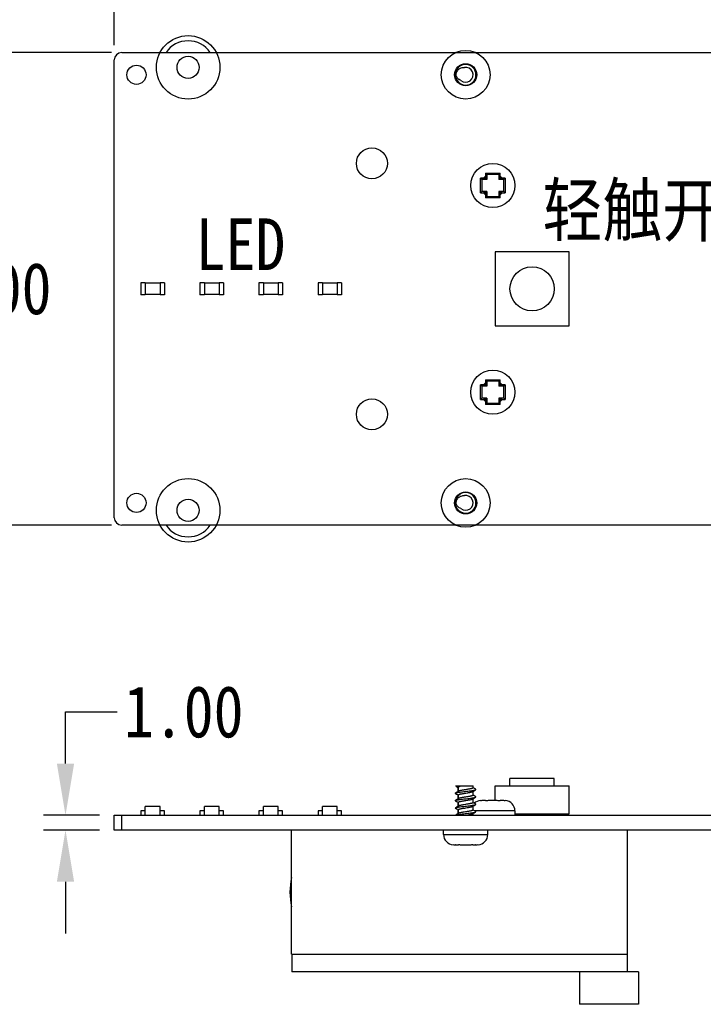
# Model space of a CAD drawing. Extents: x 0 to 297, y 0 to 210.
# Tile 20 of 24: x 55 to 101, y 102 to 169. Entities that reach past the tile are written whole.
import ezdxf

# ---------------------------------------------------------------- set-up
doc = ezdxf.new("R2010")
doc.units = 0
doc.header["$LTSCALE"] = 16.335
doc.header["$PDMODE"] = 3
doc.header["$PDSIZE"] = 8
doc.layers.get('0').update_dxf_attribs({"linetype": 'CONTINUOUS'})
doc.layers.get('DEFPOINTS').update_dxf_attribs({"linetype": 'CONTINUOUS'})
doc.layers.add('02___PRT_ALL_AXES', color=7, linetype='CONTINUOUS')
doc.layers.add('06___PRT_ALL_SURFS', color=7, linetype='CONTINUOUS')
doc.styles.get("Standard").update_dxf_attribs({"font": 'txt', "width": 0.85})
doc.styles.add('样式_1', font='txt', dxfattribs={"width": 0.85})
doc.dimstyles.get("Standard").update_dxf_attribs({"dimtxt": 3.5, "dimasz": 3.5, "dimexe": 1.5, "dimexo": 1, "dimtad": 1, "dimtxsty": 'STANDARD', "dimcen": 0.09, "dimazin": 3, "dimtol": 1, "dimtp": 0.01, "dimtm": 0.01, "dimtfac": 1, "dimtofl": 0, "dimtmove": 0, "dimatfit": 3, "dimtolj": 1})

# ---------------------------------------------------------------- blocks, each defined once
blk = doc.blocks.new('*D1')
at = {"color": 0}
for p, q in [((61.529, 167.432), (61.529, 174.327)), ((157.529, 167.432), (157.529, 174.327)), ((65.029, 172.827), (103.813, 172.827)), ((154.029, 172.827), (115.245, 172.827))]:
    blk.add_line(p, q, dxfattribs=at)
for points in [[(65.029, 173.411), (65.029, 172.244), (61.529, 172.827)], [(154.029, 173.411), (154.029, 172.244), (157.529, 172.827)]]:
    blk.add_solid(points, dxfattribs=at)
at = {"layer": 'DEFPOINTS', "color": 0}
for p in [(157.529, 172.827), (61.529, 166.432), (157.529, 166.432)]:
    blk.add_point(p, dxfattribs=at)
at = {"color": 0, "insert": (109.529, 172.827), "char_height": 3.5, "attachment_point": 5, "style": '样式_1'}
blk.add_mtext('\\A1;96.00', dxfattribs=at)
blk = doc.blocks.new('*D2')
at = {"color": 0}
for p, q in [((61.33, 166.932), (50.714, 166.932)), ((52.214, 163.432), (52.214, 153.307)), ((52.214, 138.432), (52.214, 148.557)), ((61.33, 134.932), (50.714, 134.932))]:
    blk.add_line(p, q, dxfattribs=at)
for points in [[(51.631, 163.432), (52.798, 163.432), (52.214, 166.932)], [(51.631, 138.432), (52.798, 138.432), (52.214, 134.932)]]:
    blk.add_solid(points, dxfattribs=at)
at = {"layer": 'DEFPOINTS', "color": 0}
for p in [(62.33, 166.932), (52.214, 134.932), (62.33, 134.932)]:
    blk.add_point(p, dxfattribs=at)
at = {"color": 0, "insert": (52.214, 150.932), "char_height": 3.5, "attachment_point": 5, "style": '样式_1'}
blk.add_mtext('\\A1;32.00', dxfattribs=at)
blk = doc.blocks.new('*D3')
at = {"color": 0}
for p, q in [((58.223, 118.771), (58.223, 122.271)), ((58.223, 122.271), (61.723, 122.271)), ((60.529, 115.271), (56.723, 115.271)), ((60.529, 114.271), (56.723, 114.271)), ((58.223, 110.771), (58.223, 107.271))]:
    blk.add_line(p, q, dxfattribs=at)
for points in [[(57.639, 118.771), (58.806, 118.771), (58.223, 115.271)], [(57.639, 110.771), (58.806, 110.771), (58.223, 114.271)]]:
    blk.add_solid(points, dxfattribs=at)
at = {"layer": 'DEFPOINTS', "color": 0}
for p in [(58.223, 115.271), (61.529, 115.271), (61.529, 114.271)]:
    blk.add_point(p, dxfattribs=at)
at = {"color": 0, "insert": (66.232, 122.271), "char_height": 3.5, "attachment_point": 5, "style": '样式_1'}
blk.add_mtext('\\A1;1.00', dxfattribs=at)

msp = doc.modelspace()

# ---------------------------------------------------------------- linework, layer by layer
at = {"color": 7, "linetype": 'CONTINUOUS'}
for p, q in [((62.029, 166.932), (157.029, 166.932)), ((61.529, 135.432), (61.529, 166.432)), ((84.838, 165.789), (84.763, 165.843)), ((86.681, 158.77), (86.769, 158.682)), ((87.657, 158.77), (87.569, 158.682)), ((86.331, 158.42), (86.419, 158.332)), ((86.419, 158.332), (86.419, 157.532)), ((86.769, 158.332), (86.419, 158.332)), ((86.678, 158.422), (86.537, 158.422)), ((86.678, 158.563), (86.678, 158.422)), ((86.769, 158.332), (86.678, 158.422)), ((86.769, 158.682), (86.769, 158.332)), ((87.569, 158.682), (86.769, 158.682)), ((87.569, 158.682), (87.569, 158.332)), ((87.569, 158.332), (87.66, 158.422)), ((87.919, 158.332), (87.569, 158.332)), ((87.66, 158.563), (87.66, 158.422)), ((87.801, 158.422), (87.66, 158.422)), ((88.007, 158.42), (87.919, 158.332)), ((87.919, 157.532), (87.919, 158.332)), ((86.331, 157.444), (86.419, 157.532)), ((86.769, 157.532), (86.419, 157.532)), ((86.678, 157.441), (86.537, 157.441)), ((86.769, 157.532), (86.678, 157.441)), ((86.678, 157.441), (86.678, 157.3)), ((86.769, 157.532), (86.769, 157.182)), ((87.569, 157.532), (87.569, 157.182)), ((87.569, 157.532), (87.66, 157.441)), ((87.919, 157.532), (87.569, 157.532)), ((87.66, 157.441), (87.66, 157.3)), ((87.801, 157.441), (87.66, 157.441)), ((88.007, 157.444), (87.919, 157.532)), ((86.681, 157.094), (86.769, 157.182)), ((86.769, 157.182), (87.569, 157.182)), ((87.657, 157.094), (87.569, 157.182)), ((87.329, 153.432), (87.329, 148.432)), ((92.329, 153.432), (87.329, 153.432)), ((92.329, 148.432), (92.329, 153.432)), ((63.329, 151.332), (63.329, 150.532)), ((63.629, 151.332), (63.329, 151.332)), ((63.629, 151.332), (63.629, 150.532)), ((64.629, 151.322), (63.629, 151.322)), ((64.629, 151.332), (64.629, 150.532)), ((64.929, 151.332), (64.629, 151.332)), ((64.929, 151.332), (64.929, 150.532)), ((67.329, 151.332), (67.329, 150.532)), ((67.629, 151.332), (67.329, 151.332)), ((67.629, 151.332), (67.629, 150.532)), ((68.629, 151.322), (67.629, 151.322)), ((68.629, 151.332), (68.629, 150.532)), ((68.929, 151.332), (68.629, 151.332)), ((68.929, 151.332), (68.929, 150.532)), ((71.329, 151.332), (71.329, 150.532)), ((71.629, 151.332), (71.329, 151.332)), ((71.629, 151.332), (71.629, 150.532)), ((72.629, 151.322), (71.629, 151.322)), ((72.629, 151.332), (72.629, 150.532)), ((72.929, 151.332), (72.629, 151.332)), ((72.929, 151.332), (72.929, 150.532)), ((75.329, 151.332), (75.329, 150.532)), ((75.629, 151.332), (75.329, 151.332)), ((75.629, 151.332), (75.629, 150.532)), ((76.629, 151.322), (75.629, 151.322)), ((76.629, 151.332), (76.629, 150.532)), ((76.929, 151.332), (76.629, 151.332)), ((76.929, 151.332), (76.929, 150.532)), ((63.629, 150.532), (63.329, 150.532)), ((64.629, 150.542), (63.629, 150.542)), ((64.929, 150.532), (64.629, 150.532)), ((67.629, 150.532), (67.329, 150.532)), ((68.629, 150.542), (67.629, 150.542)), ((68.929, 150.532), (68.629, 150.532)), ((71.629, 150.532), (71.329, 150.532)), ((72.629, 150.542), (71.629, 150.542)), ((72.929, 150.532), (72.629, 150.532)), ((75.629, 150.532), (75.329, 150.532)), ((76.629, 150.542), (75.629, 150.542)), ((76.929, 150.532), (76.629, 150.532)), ((87.329, 148.432), (92.329, 148.432)), ((86.681, 144.77), (86.769, 144.682)), ((87.657, 144.77), (87.569, 144.682)), ((86.331, 144.42), (86.419, 144.332)), ((86.419, 144.332), (86.419, 143.532)), ((86.769, 144.332), (86.419, 144.332)), ((86.678, 144.422), (86.537, 144.422)), ((86.678, 144.563), (86.678, 144.422)), ((86.769, 144.332), (86.678, 144.422)), ((86.769, 144.682), (86.769, 144.332)), ((87.569, 144.682), (86.769, 144.682)), ((87.569, 144.682), (87.569, 144.332)), ((87.569, 144.332), (87.66, 144.422)), ((87.919, 144.332), (87.569, 144.332)), ((87.66, 144.563), (87.66, 144.422)), ((87.801, 144.422), (87.66, 144.422)), ((88.007, 144.42), (87.919, 144.332)), ((87.919, 143.532), (87.919, 144.332)), ((86.331, 143.444), (86.419, 143.532)), ((86.769, 143.532), (86.419, 143.532)), ((86.678, 143.441), (86.537, 143.441)), ((86.769, 143.532), (86.678, 143.441)), ((86.678, 143.441), (86.678, 143.3)), ((86.769, 143.532), (86.769, 143.182)), ((87.569, 143.532), (87.569, 143.182)), ((87.569, 143.532), (87.66, 143.441)), ((87.919, 143.532), (87.569, 143.532)), ((87.66, 143.441), (87.66, 143.3)), ((87.801, 143.441), (87.66, 143.441)), ((88.007, 143.444), (87.919, 143.532)), ((86.681, 143.094), (86.769, 143.182)), ((86.769, 143.182), (87.569, 143.182)), ((87.657, 143.094), (87.569, 143.182)), ((84.838, 136.789), (84.763, 136.843)), ((157.029, 134.932), (62.029, 134.932)), ((88.329, 117.271), (88.329, 117.771)), ((91.329, 117.771), (88.329, 117.771)), ((91.329, 117.271), (91.329, 117.771)), ((84.688, 116.81), (84.642, 116.783)), ((84.642, 116.752), (84.714, 116.71)), ((84.667, 117.271), (85.829, 117.271)), ((84.675, 117.246), (84.719, 117.219)), ((84.741, 116.841), (84.688, 116.81)), ((84.714, 116.71), (84.765, 116.68)), ((84.719, 117.219), (84.771, 117.187)), ((84.79, 116.87), (84.741, 116.841)), ((84.847, 116.905), (84.79, 116.87)), ((84.829, 117.172), (84.829, 116.894)), ((85.811, 116.881), (85.869, 116.916)), ((85.834, 117.141), (85.829, 117.144)), ((85.892, 117.106), (85.834, 117.141)), ((85.869, 116.916), (85.918, 116.945)), ((85.943, 117.076), (85.892, 117.106)), ((85.918, 116.945), (85.971, 116.976)), ((86.016, 117.033), (85.943, 117.076)), ((85.971, 116.976), (86.016, 117.002)), ((87.329, 116.269), (87.329, 117.271)), ((87.329, 117.271), (92.329, 117.271)), ((92.329, 115.371), (92.329, 117.271)), ((84.688, 116.31), (84.642, 116.283)), ((84.642, 116.252), (84.714, 116.21)), ((84.741, 116.341), (84.688, 116.31)), ((84.714, 116.21), (84.765, 116.18)), ((84.79, 116.37), (84.741, 116.341)), ((84.765, 116.68), (84.824, 116.644)), ((84.765, 116.18), (84.824, 116.144)), ((84.847, 116.405), (84.79, 116.37)), ((84.824, 116.644), (84.829, 116.642)), ((84.824, 116.144), (84.829, 116.142)), ((84.829, 116.652), (84.829, 116.394)), ((84.829, 116.152), (84.829, 115.894)), ((85.811, 116.381), (85.869, 116.416)), ((85.834, 116.641), (85.829, 116.644)), ((85.834, 116.141), (85.829, 116.144)), ((85.892, 116.606), (85.834, 116.641)), ((85.892, 116.106), (85.834, 116.141)), ((85.869, 116.416), (85.918, 116.445)), ((85.943, 116.576), (85.892, 116.606)), ((85.943, 116.076), (85.892, 116.106)), ((85.918, 116.445), (85.971, 116.476)), ((86.016, 116.533), (85.943, 116.576)), ((86.016, 116.033), (85.943, 116.076)), ((85.971, 116.476), (86.016, 116.502)), ((86.331, 116.25), (86.328, 116.27)), ((86.49, 116.27), (86.492, 116.27)), ((86.678, 116.271), (86.537, 116.271)), ((86.681, 116.25), (86.678, 116.271)), ((87.66, 116.271), (87.657, 116.25)), ((87.801, 116.271), (87.66, 116.271)), ((87.846, 116.27), (87.848, 116.27)), ((88.01, 116.27), (88.007, 116.25)), ((63.329, 115.571), (63.329, 115.271)), ((63.629, 115.571), (63.329, 115.571)), ((63.629, 115.271), (63.629, 115.871)), ((64.629, 115.871), (63.629, 115.871)), ((64.629, 115.271), (64.629, 115.871)), ((64.929, 115.571), (64.629, 115.571)), ((64.929, 115.271), (64.929, 115.571)), ((67.329, 115.571), (67.329, 115.271)), ((67.629, 115.571), (67.329, 115.571)), ((67.629, 115.271), (67.629, 115.871)), ((68.629, 115.871), (67.629, 115.871)), ((68.629, 115.271), (68.629, 115.871)), ((68.929, 115.571), (68.629, 115.571)), ((68.929, 115.271), (68.929, 115.571)), ((71.329, 115.571), (71.329, 115.271)), ((71.629, 115.571), (71.329, 115.571)), ((71.629, 115.271), (71.629, 115.871)), ((72.629, 115.871), (71.629, 115.871)), ((72.629, 115.271), (72.629, 115.871)), ((72.929, 115.571), (72.629, 115.571)), ((72.929, 115.271), (72.929, 115.571)), ((75.329, 115.571), (75.329, 115.271)), ((75.629, 115.571), (75.329, 115.571)), ((75.629, 115.271), (75.629, 115.871)), ((76.629, 115.871), (75.629, 115.871)), ((76.629, 115.271), (76.629, 115.871)), ((76.929, 115.571), (76.629, 115.571)), ((76.929, 115.271), (76.929, 115.571)), ((84.688, 115.81), (84.642, 115.783)), ((84.642, 115.752), (84.714, 115.71)), ((84.741, 115.841), (84.688, 115.81)), ((84.714, 115.71), (84.765, 115.68)), ((84.79, 115.87), (84.741, 115.841)), ((84.765, 115.68), (84.824, 115.644)), ((84.847, 115.905), (84.79, 115.87)), ((84.847, 115.405), (84.79, 115.37)), ((84.824, 115.644), (84.829, 115.642)), ((84.829, 115.652), (84.829, 115.394)), ((85.811, 115.881), (85.869, 115.916)), ((85.811, 115.381), (85.869, 115.416)), ((85.834, 115.641), (85.829, 115.644)), ((85.892, 115.606), (85.834, 115.641)), ((85.869, 115.916), (85.918, 115.945)), ((85.869, 115.416), (85.918, 115.445)), ((85.943, 115.576), (85.892, 115.606)), ((85.918, 115.945), (85.971, 115.976)), ((85.918, 115.445), (85.971, 115.476)), ((86.016, 115.533), (85.943, 115.576)), ((88.669, 115.571), (85.951, 115.571)), ((85.971, 115.976), (86.016, 116.002)), ((85.971, 115.476), (86.016, 115.502)), ((61.529, 114.271), (61.529, 115.271)), ((61.529, 115.271), (65.573, 115.271)), ((62.029, 114.271), (62.029, 115.271)), ((67.485, 115.271), (84.852, 115.271)), ((84.688, 115.31), (84.642, 115.283)), ((84.741, 115.341), (84.688, 115.31)), ((84.79, 115.37), (84.741, 115.341)), ((86.354, 115.271), (109.852, 115.271)), ((88.669, 115.371), (92.329, 115.371)), ((65.533, 114.271), (61.529, 114.271)), ((146.533, 114.271), (67.525, 114.271)), ((73.529, 105.871), (73.529, 114.271)), ((96.299, 105.871), (96.299, 114.271)), ((83.829, 113.971), (86.829, 113.971)), ((84.488, 113.272), (84.491, 113.292)), ((84.652, 113.272), (84.65, 113.272)), ((84.697, 113.271), (84.838, 113.271)), ((84.838, 113.271), (84.841, 113.292)), ((85.817, 113.292), (85.82, 113.271)), ((85.82, 113.271), (85.961, 113.271)), ((86.008, 113.272), (86.006, 113.272)), ((86.167, 113.292), (86.17, 113.272)), ((73.529, 105.871), (96.299, 105.871)), ((73.549, 105.871), (73.549, 104.671)), ((96.279, 105.871), (96.279, 104.671)), ((93.029, 104.671), (93.029, 102.471)), ((97.029, 104.671), (96.279, 104.671)), ((97.029, 104.671), (97.029, 102.471))]:
    msp.add_line(p, q, dxfattribs=at)
at = {"color": 5, "linetype": 'CONTINUOUS'}
for p, q in [((65.573, 115.271), (67.485, 115.271)), ((84.852, 115.271), (86.354, 115.271)), ((67.525, 114.271), (65.533, 114.271))]:
    msp.add_line(p, q, dxfattribs=at)
at = {"color": 7, "linetype": 'CONTINUOUS'}
msp.add_lwpolyline([(84.771, 117.187), (84.82, 117.158), (84.829, 117.152)], dxfattribs=at)
at = {"color": 5, "linetype": 'CONTINUOUS'}
for centre, radius in [((66.529, 165.932), 2.15), ((85.329, 165.432), 1.65), ((66.529, 135.932), 2.15), ((85.329, 136.432), 1.65)]:
    msp.add_circle(centre, radius, dxfattribs=at)
at = {"color": 7, "linetype": 'CONTINUOUS'}
for centre, radius in [((63.029, 165.432), 0.65), ((66.529, 165.932), 0.75), ((85.329, 165.432), 0.75), ((78.979, 159.432), 1.05), ((87.169, 157.932), 1.5), ((89.829, 150.932), 1.5), ((87.169, 143.932), 1.5), ((78.979, 142.432), 1.05), ((63.029, 136.432), 0.65), ((85.329, 136.432), 0.75), ((66.529, 135.932), 0.75)]:
    msp.add_circle(centre, radius, dxfattribs=at)
at = {"color": 5, "linetype": 'CONTINUOUS'}
for centre, start, end in [((66.529, 165.932), 33.75722, 146.24278), ((66.529, 135.932), 213.75722, 326.24278)]:
    msp.add_arc(centre, 1.8, start, end, dxfattribs=at)
at = {"color": 7, "linetype": 'CONTINUOUS'}
for centre, radius, start, end in [((62.029, 166.432), 0.5, 90, 180), ((85.329, 165.432), 0.7, 78.79254, 143.99997), ((85.329, 165.432), 0.7, 257.66045, 76.52802), ((85.329, 165.433), 0.699, 76.52446, 78.79175), ((85.329, 165.432), 0.7, 145.35855, 255.39595), ((85.328, 165.432), 0.699, 144.22917, 145.35832), ((85.329, 165.432), 0.5, 230.58516, 99.31163), ((85.329, 165.432), 0.7, 255.39921, 257.66309), ((93.767, 158.566), 7.088, 178.35158, 180.01884), ((80.886, 158.57), 6.774, 359.94244, 1.68714), ((86.53, 151.649), 6.774, 89.94244, 91.68714), ((87.169, 157.932), 0.8, 127.84966, 142.15034), ((87.169, 157.932), 0.8, 37.84966, 52.15034), ((87.803, 151.334), 7.088, 88.35158, 90.01885), ((86.535, 164.529), 7.088, 268.35158, 270.01885), ((87.169, 157.932), 0.8, 217.84966, 232.15034), ((87.169, 157.932), 0.8, 307.84966, 322.15034), ((87.808, 164.215), 6.774, 269.94244, 271.68714), ((93.452, 157.293), 6.774, 179.94244, 181.68714), ((80.571, 157.298), 7.088, 358.35158, 0.01884), ((93.767, 144.566), 7.088, 178.35158, 180.01884), ((80.886, 144.57), 6.774, 359.94244, 1.68714), ((86.53, 137.649), 6.774, 89.94244, 91.68714), ((87.169, 143.932), 0.8, 127.84966, 142.15034), ((87.169, 143.932), 0.8, 37.84966, 52.15034), ((87.803, 137.334), 7.088, 88.35158, 90.01885), ((86.535, 150.529), 7.088, 268.35158, 270.01885), ((87.169, 143.932), 0.8, 217.84966, 232.15034), ((87.169, 143.932), 0.8, 307.84966, 322.15034), ((87.808, 150.215), 6.774, 269.94244, 271.68714), ((93.452, 143.293), 6.774, 179.94244, 181.68714), ((80.571, 143.298), 7.088, 358.35158, 0.01884), ((85.329, 136.432), 0.7, 145.35855, 255.39595), ((85.328, 136.432), 0.699, 144.22917, 145.35832), ((85.329, 136.432), 0.7, 78.79254, 143.99997), ((85.329, 136.432), 0.5, 230.58516, 99.31163), ((85.329, 136.432), 0.7, 257.66045, 76.52802), ((85.329, 136.433), 0.699, 76.52446, 78.79175), ((62.029, 135.432), 0.5, 180, 270), ((85.329, 136.432), 0.7, 255.39921, 257.66309), ((86.369, 115.571), 0.7, 93.34418, 131.26071), ((86.537, 115.184), 1.088, 89.98835, 92.38965), ((87.801, 115.184), 1.088, 87.61035, 90.01165), ((87.969, 115.571), 0.7, 0, 86.65582), ((84.529, 113.971), 0.7, 180, 266.65582), ((86.129, 113.971), 0.7, 273.34418, 360), ((84.697, 114.359), 1.088, 267.61035, 270.01165), ((85.961, 114.359), 1.088, 269.98835, 272.38965)]:
    msp.add_arc(centre, radius, start, end, dxfattribs=at)
for points, knots in [([(84.763, 165.843), (84.743, 165.81), (84.708, 165.742), (84.674, 165.632), (84.659, 165.518), (84.662, 165.441), (84.667, 165.403)], [0, 0, 0, 0, 0.250077, 0.500108, 0.75008, 1, 1, 1, 1]), ([(84.667, 165.403), (84.67, 165.439), (84.681, 165.51), (84.716, 165.612), (84.768, 165.707), (84.813, 165.763), (84.838, 165.789)], [0, 0, 0, 0, 0.250014, 0.500018, 0.750013, 1, 1, 1, 1]), ([(85.012, 165.045), (84.971, 165.059), (84.912, 165.087), (84.843, 165.139), (84.781, 165.198), (84.717, 165.284), (84.681, 165.363), (84.667, 165.403)], [0, 0, 0, 0, 0.24978, 0.374926, 0.500082, 0.75001, 1, 1, 1, 1]), ([(84.838, 165.789), (84.865, 165.813), (84.926, 165.857), (85.027, 165.903), (85.137, 165.928), (85.211, 165.929), (85.248, 165.925)], [0, 0, 0, 0, 0.250048, 0.500068, 0.750055, 1, 1, 1, 1]), ([(86.681, 158.77), (86.762, 158.771), (86.925, 158.772), (87.088, 158.772), (87.169, 158.772)], [0, 0, 0, 0, 0.499346, 1, 1, 1, 1]), ([(87.169, 158.772), (87.25, 158.772), (87.413, 158.772), (87.576, 158.771), (87.657, 158.77)], [0, 0, 0, 0, 0.500654, 1, 1, 1, 1]), ([(86.331, 157.444), (86.33, 157.525), (86.328, 157.688), (86.328, 157.932), (86.328, 158.176), (86.33, 158.338), (86.331, 158.42)], [0, 0, 0, 0, 0.249673, 0.5, 0.750327, 1, 1, 1, 1]), ([(88.007, 158.42), (88.008, 158.338), (88.01, 158.176), (88.01, 157.932), (88.01, 157.688), (88.008, 157.525), (88.007, 157.444)], [0, 0, 0, 0, 0.249673, 0.5, 0.750327, 1, 1, 1, 1]), ([(87.169, 157.091), (87.088, 157.091), (86.925, 157.091), (86.762, 157.092), (86.681, 157.094)], [0, 0, 0, 0, 0.500654, 1, 1, 1, 1]), ([(87.657, 157.094), (87.576, 157.092), (87.413, 157.091), (87.25, 157.091), (87.169, 157.091)], [0, 0, 0, 0, 0.499346, 1, 1, 1, 1]), ([(86.681, 144.77), (86.762, 144.771), (86.925, 144.772), (87.088, 144.772), (87.169, 144.772)], [0, 0, 0, 0, 0.499346, 1, 1, 1, 1]), ([(87.169, 144.772), (87.25, 144.772), (87.413, 144.772), (87.576, 144.771), (87.657, 144.77)], [0, 0, 0, 0, 0.500654, 1, 1, 1, 1]), ([(86.331, 143.444), (86.33, 143.525), (86.328, 143.688), (86.328, 143.932), (86.328, 144.176), (86.33, 144.338), (86.331, 144.42)], [0, 0, 0, 0, 0.249673, 0.5, 0.750327, 1, 1, 1, 1]), ([(88.007, 144.42), (88.008, 144.338), (88.01, 144.176), (88.01, 143.932), (88.01, 143.688), (88.008, 143.525), (88.007, 143.444)], [0, 0, 0, 0, 0.249673, 0.5, 0.750327, 1, 1, 1, 1]), ([(87.169, 143.091), (87.088, 143.091), (86.925, 143.091), (86.762, 143.092), (86.681, 143.094)], [0, 0, 0, 0, 0.500654, 1, 1, 1, 1]), ([(87.657, 143.094), (87.576, 143.092), (87.413, 143.091), (87.25, 143.091), (87.169, 143.091)], [0, 0, 0, 0, 0.499346, 1, 1, 1, 1]), ([(84.763, 136.843), (84.743, 136.81), (84.708, 136.742), (84.674, 136.632), (84.659, 136.518), (84.662, 136.441), (84.667, 136.403)], [0, 0, 0, 0, 0.250077, 0.500108, 0.75008, 1, 1, 1, 1]), ([(84.667, 136.403), (84.67, 136.439), (84.681, 136.51), (84.716, 136.612), (84.768, 136.707), (84.813, 136.763), (84.838, 136.789)], [0, 0, 0, 0, 0.250014, 0.500018, 0.750013, 1, 1, 1, 1]), ([(84.838, 136.789), (84.865, 136.813), (84.926, 136.857), (85.027, 136.903), (85.137, 136.928), (85.211, 136.929), (85.248, 136.925)], [0, 0, 0, 0, 0.250048, 0.500068, 0.750055, 1, 1, 1, 1]), ([(85.012, 136.045), (84.971, 136.059), (84.912, 136.087), (84.843, 136.139), (84.781, 136.198), (84.717, 136.284), (84.681, 136.363), (84.667, 136.403)], [0, 0, 0, 0, 0.24978, 0.374926, 0.500082, 0.75001, 1, 1, 1, 1]), ([(84.642, 116.752), (84.64, 116.753), (84.637, 116.756), (84.632, 116.76), (84.63, 116.764), (84.629, 116.768), (84.63, 116.772), (84.632, 116.776), (84.637, 116.78), (84.64, 116.782), (84.642, 116.783)], [0, 0, 0, 0, 0.164057, 0.297785, 0.406455, 0.500002, 0.59356, 0.7022, 0.835894, 1, 1, 1, 1]), ([(84.642, 116.783), (84.647, 116.786), (84.658, 116.791), (84.677, 116.798), (84.701, 116.804), (84.742, 116.814), (84.803, 116.826), (84.906, 116.842), (85.043, 116.86), (85.212, 116.879), (85.388, 116.899), (85.56, 116.919), (85.696, 116.936), (85.794, 116.95), (85.857, 116.96), (85.911, 116.971), (85.955, 116.981), (85.986, 116.989), (86.005, 116.997), (86.013, 117), (86.016, 117.002)], [0, 0, 0, 0, 0.01128, 0.025854, 0.043732, 0.064839, 0.116232, 0.178692, 0.28921, 0.413485, 0.543415, 0.670505, 0.786461, 0.837869, 0.883768, 0.923432, 0.956268, 0.981844, 0.991843, 1, 1, 1, 1]), ([(84.675, 117.246), (84.672, 117.247), (84.667, 117.25), (84.664, 117.255), (84.662, 117.258), (84.662, 117.262), (84.662, 117.265), (84.664, 117.268), (84.666, 117.27), (84.667, 117.271)], [0, 0, 0, 0, 0.321865, 0.447446, 0.555508, 0.654418, 0.755018, 0.867685, 1, 1, 1, 1]), ([(84.829, 117.172), (84.829, 117.175), (84.83, 117.179), (84.833, 117.188), (84.842, 117.199), (84.857, 117.211), (84.878, 117.223), (84.905, 117.235), (84.936, 117.247), (84.972, 117.259), (84.998, 117.267), (85.012, 117.271)], [0, 0, 0, 0, 0.028845, 0.059391, 0.130569, 0.220861, 0.333113, 0.467951, 0.624909, 0.802882, 1, 1, 1, 1]), ([(84.829, 116.652), (84.829, 116.655), (84.83, 116.659), (84.834, 116.663), (84.839, 116.668), (84.848, 116.675), (84.862, 116.682), (84.88, 116.689), (84.901, 116.696), (84.925, 116.703), (84.965, 116.713), (85.02, 116.725), (85.095, 116.739), (85.176, 116.753), (85.292, 116.772), (85.409, 116.79), (85.524, 116.809), (85.602, 116.823), (85.671, 116.837), (85.722, 116.849), (85.757, 116.859), (85.779, 116.866), (85.796, 116.873), (85.807, 116.878), (85.811, 116.881)], [0, 0, 0, 0, 0.007289, 0.01158, 0.016502, 0.028567, 0.043891, 0.062587, 0.084626, 0.109907, 0.138278, 0.203476, 0.278322, 0.36053, 0.447546, 0.625058, 0.71, 0.788822, 0.859092, 0.918703, 0.943973, 0.966002, 0.984687, 1, 1, 1, 1]), ([(85.829, 117.133), (85.829, 117.131), (85.828, 117.127), (85.824, 117.122), (85.819, 117.117), (85.81, 117.111), (85.796, 117.104), (85.778, 117.097), (85.757, 117.09), (85.733, 117.083), (85.693, 117.073), (85.638, 117.061), (85.563, 117.047), (85.482, 117.033), (85.366, 117.014), (85.249, 116.996), (85.134, 116.977), (85.056, 116.963), (84.987, 116.949), (84.936, 116.937), (84.901, 116.927), (84.879, 116.919), (84.862, 116.912), (84.851, 116.907), (84.847, 116.905)], [0, 0, 0, 0, 0.007292, 0.011583, 0.016505, 0.028567, 0.043894, 0.06259, 0.08463, 0.109914, 0.138284, 0.203485, 0.278331, 0.360538, 0.447555, 0.625069, 0.710004, 0.788821, 0.859092, 0.918704, 0.943974, 0.966004, 0.984687, 1, 1, 1, 1]), ([(86.016, 117.002), (86.018, 117.003), (86.021, 117.006), (86.026, 117.01), (86.028, 117.014), (86.029, 117.018), (86.028, 117.022), (86.026, 117.026), (86.021, 117.03), (86.018, 117.032), (86.016, 117.033)], [0, 0, 0, 0, 0.164113, 0.29781, 0.406442, 0.499996, 0.593539, 0.702204, 0.835939, 1, 1, 1, 1]), ([(84.642, 116.252), (84.64, 116.253), (84.637, 116.256), (84.632, 116.26), (84.63, 116.264), (84.629, 116.268), (84.63, 116.272), (84.632, 116.276), (84.637, 116.28), (84.64, 116.282), (84.642, 116.283)], [0, 0, 0, 0, 0.16406, 0.297773, 0.406443, 0.5, 0.593561, 0.70222, 0.835918, 1, 1, 1, 1]), ([(84.642, 116.283), (84.647, 116.286), (84.658, 116.291), (84.677, 116.298), (84.701, 116.304), (84.742, 116.314), (84.803, 116.326), (84.906, 116.342), (85.043, 116.36), (85.212, 116.379), (85.388, 116.399), (85.56, 116.419), (85.696, 116.436), (85.794, 116.45), (85.857, 116.46), (85.911, 116.471), (85.955, 116.481), (85.986, 116.489), (86.005, 116.497), (86.013, 116.5), (86.016, 116.502)], [0, 0, 0, 0, 0.011281, 0.025854, 0.043733, 0.06484, 0.116232, 0.178693, 0.28921, 0.413486, 0.543415, 0.670506, 0.786462, 0.83787, 0.883768, 0.923432, 0.956269, 0.981844, 0.991844, 1, 1, 1, 1]), ([(84.829, 116.152), (84.829, 116.155), (84.83, 116.159), (84.834, 116.163), (84.839, 116.168), (84.848, 116.175), (84.862, 116.182), (84.88, 116.189), (84.901, 116.196), (84.925, 116.203), (84.965, 116.213), (85.02, 116.225), (85.095, 116.239), (85.176, 116.253), (85.292, 116.272), (85.409, 116.29), (85.524, 116.309), (85.602, 116.323), (85.671, 116.337), (85.722, 116.349), (85.757, 116.359), (85.779, 116.366), (85.796, 116.373), (85.807, 116.378), (85.811, 116.381)], [0, 0, 0, 0, 0.007289, 0.01158, 0.016502, 0.028566, 0.04389, 0.062586, 0.084626, 0.109908, 0.138278, 0.203476, 0.278321, 0.360527, 0.447541, 0.625053, 0.709994, 0.788817, 0.859088, 0.9187, 0.943971, 0.966001, 0.984686, 1, 1, 1, 1]), ([(85.829, 116.633), (85.829, 116.631), (85.828, 116.627), (85.824, 116.622), (85.819, 116.617), (85.81, 116.611), (85.796, 116.604), (85.778, 116.597), (85.757, 116.59), (85.733, 116.583), (85.693, 116.573), (85.638, 116.561), (85.563, 116.547), (85.482, 116.533), (85.366, 116.514), (85.249, 116.496), (85.134, 116.477), (85.056, 116.463), (84.987, 116.449), (84.936, 116.437), (84.901, 116.427), (84.879, 116.419), (84.862, 116.412), (84.851, 116.407), (84.847, 116.405)], [0, 0, 0, 0, 0.007289, 0.011581, 0.016502, 0.028568, 0.043894, 0.062592, 0.084634, 0.109917, 0.138289, 0.203488, 0.278337, 0.360549, 0.447571, 0.625078, 0.710011, 0.788828, 0.859096, 0.918706, 0.943977, 0.966004, 0.984688, 1, 1, 1, 1]), ([(85.829, 116.133), (85.829, 116.131), (85.828, 116.127), (85.824, 116.122), (85.819, 116.117), (85.81, 116.111), (85.796, 116.104), (85.778, 116.097), (85.757, 116.09), (85.733, 116.083), (85.693, 116.073), (85.638, 116.061), (85.563, 116.047), (85.482, 116.033), (85.366, 116.014), (85.249, 115.996), (85.134, 115.977), (85.056, 115.963), (84.987, 115.949), (84.936, 115.937), (84.901, 115.927), (84.879, 115.919), (84.862, 115.912), (84.851, 115.907), (84.847, 115.905)], [0, 0, 0, 0, 0.007289, 0.011581, 0.016502, 0.028568, 0.043895, 0.062593, 0.084635, 0.109919, 0.138292, 0.203492, 0.27834, 0.360552, 0.447572, 0.62508, 0.710011, 0.788827, 0.859094, 0.918705, 0.943976, 0.966004, 0.984688, 1, 1, 1, 1]), ([(86.016, 116.502), (86.018, 116.503), (86.021, 116.506), (86.026, 116.51), (86.028, 116.514), (86.029, 116.518), (86.028, 116.522), (86.026, 116.526), (86.021, 116.53), (86.018, 116.532), (86.016, 116.533)], [0, 0, 0, 0, 0.164111, 0.297828, 0.406451, 0.499997, 0.593535, 0.702181, 0.835924, 1, 1, 1, 1]), ([(86.537, 116.271), (86.503, 116.271), (86.433, 116.268), (86.365, 116.257), (86.331, 116.25)], [0, 0, 0, 0, 0.500063, 1, 1, 1, 1]), ([(87.169, 116.27), (87.128, 116.27), (87.047, 116.27), (86.884, 116.267), (86.762, 116.26), (86.681, 116.25)], [0, 0, 0, 0, 0.250048, 0.500093, 1, 1, 1, 1]), ([(87.657, 116.25), (87.576, 116.26), (87.454, 116.267), (87.291, 116.27), (87.21, 116.27), (87.169, 116.27)], [0, 0, 0, 0, 0.499907, 0.749952, 1, 1, 1, 1]), ([(88.007, 116.25), (87.973, 116.257), (87.905, 116.268), (87.835, 116.271), (87.801, 116.271)], [0, 0, 0, 0, 0.499937, 1, 1, 1, 1]), ([(84.642, 115.752), (84.64, 115.753), (84.637, 115.756), (84.632, 115.76), (84.63, 115.764), (84.629, 115.768), (84.63, 115.772), (84.632, 115.776), (84.637, 115.78), (84.64, 115.782), (84.642, 115.783)], [0, 0, 0, 0, 0.164081, 0.29778, 0.406437, 0.499999, 0.593556, 0.702226, 0.835939, 1, 1, 1, 1]), ([(84.642, 115.783), (84.647, 115.786), (84.658, 115.791), (84.677, 115.798), (84.701, 115.804), (84.742, 115.814), (84.803, 115.826), (84.906, 115.842), (85.043, 115.86), (85.212, 115.879), (85.388, 115.899), (85.56, 115.919), (85.696, 115.936), (85.794, 115.95), (85.857, 115.96), (85.911, 115.971), (85.955, 115.981), (85.986, 115.989), (86.005, 115.997), (86.013, 116), (86.016, 116.002)], [0, 0, 0, 0, 0.011281, 0.025855, 0.043733, 0.06484, 0.116233, 0.178693, 0.289211, 0.413486, 0.543415, 0.670506, 0.786462, 0.837871, 0.883768, 0.923432, 0.956269, 0.981844, 0.991844, 1, 1, 1, 1]), ([(84.829, 115.652), (84.829, 115.655), (84.83, 115.659), (84.834, 115.663), (84.839, 115.668), (84.848, 115.675), (84.862, 115.682), (84.88, 115.689), (84.901, 115.696), (84.925, 115.703), (84.965, 115.713), (85.02, 115.725), (85.095, 115.739), (85.176, 115.753), (85.292, 115.772), (85.409, 115.79), (85.524, 115.809), (85.602, 115.823), (85.671, 115.837), (85.722, 115.849), (85.757, 115.859), (85.779, 115.866), (85.796, 115.873), (85.807, 115.878), (85.811, 115.881)], [0, 0, 0, 0, 0.007289, 0.01158, 0.016502, 0.028566, 0.04389, 0.062587, 0.084627, 0.109909, 0.13828, 0.203478, 0.278322, 0.360526, 0.447539, 0.625051, 0.709992, 0.788814, 0.859085, 0.918698, 0.94397, 0.966, 0.984686, 1, 1, 1, 1]), ([(85.829, 115.633), (85.829, 115.631), (85.828, 115.627), (85.824, 115.622), (85.819, 115.617), (85.81, 115.611), (85.796, 115.604), (85.778, 115.597), (85.757, 115.59), (85.733, 115.583), (85.693, 115.573), (85.638, 115.561), (85.563, 115.547), (85.482, 115.533), (85.366, 115.514), (85.249, 115.496), (85.134, 115.477), (85.056, 115.463), (84.987, 115.449), (84.936, 115.437), (84.901, 115.427), (84.879, 115.419), (84.862, 115.412), (84.851, 115.407), (84.847, 115.405)], [0, 0, 0, 0, 0.007289, 0.011581, 0.016502, 0.028568, 0.043895, 0.062593, 0.084636, 0.109919, 0.138293, 0.203492, 0.278339, 0.36055, 0.44757, 0.625079, 0.71001, 0.788825, 0.859093, 0.918704, 0.943975, 0.966003, 0.984687, 1, 1, 1, 1]), ([(85.453, 115.297), (85.494, 115.304), (85.553, 115.314), (85.628, 115.328), (85.677, 115.338), (85.721, 115.349), (85.758, 115.359), (85.787, 115.369), (85.804, 115.377), (85.811, 115.381)], [0, 0, 0, 0, 0.334546, 0.48622, 0.624112, 0.746022, 0.850113, 0.935006, 1, 1, 1, 1]), ([(86.016, 116.002), (86.018, 116.003), (86.021, 116.006), (86.026, 116.01), (86.028, 116.014), (86.029, 116.018), (86.028, 116.022), (86.026, 116.026), (86.021, 116.03), (86.018, 116.032), (86.016, 116.033)], [0, 0, 0, 0, 0.164095, 0.297833, 0.406459, 0.499999, 0.59354, 0.702166, 0.835904, 1, 1, 1, 1]), ([(84.491, 113.292), (84.525, 113.285), (84.593, 113.274), (84.663, 113.271), (84.697, 113.271)], [0, 0, 0, 0, 0.499937, 1, 1, 1, 1]), ([(84.841, 113.292), (84.922, 113.282), (85.044, 113.275), (85.207, 113.273), (85.288, 113.272), (85.329, 113.272)], [0, 0, 0, 0, 0.499907, 0.749952, 1, 1, 1, 1]), ([(85.329, 113.272), (85.37, 113.272), (85.451, 113.273), (85.614, 113.275), (85.736, 113.282), (85.817, 113.292)], [0, 0, 0, 0, 0.250048, 0.500093, 1, 1, 1, 1]), ([(85.961, 113.271), (85.995, 113.271), (86.065, 113.274), (86.133, 113.285), (86.167, 113.292)], [0, 0, 0, 0, 0.500063, 1, 1, 1, 1])]:
    msp.add_open_spline(points, degree=3, knots=knots, dxfattribs=at)
at = {"layer": '02___PRT_ALL_AXES', "color": 7, "linetype": 'CONTINUOUS'}
for p, q in [((84.829, 116.894), (84.829, 117.172)), ((85.829, 117.133), (85.829, 117.271)), ((85.829, 116.633), (85.829, 116.892)), ((84.829, 116.394), (84.829, 116.652)), ((84.829, 115.894), (84.829, 116.152)), ((85.829, 116.133), (85.829, 116.392)), ((84.829, 115.394), (84.829, 115.652)), ((85.829, 115.633), (85.829, 115.892)), ((85.829, 115.271), (85.829, 115.392)), ((88.669, 115.571), (88.669, 115.271)), ((83.829, 113.971), (83.829, 114.271)), ((86.829, 113.971), (86.829, 114.271))]:
    msp.add_line(p, q, dxfattribs=at)
for points, knots in [([(84.642, 115.283), (84.647, 115.286), (84.658, 115.291), (84.677, 115.298), (84.701, 115.304), (84.742, 115.314), (84.803, 115.326), (84.906, 115.342), (85.043, 115.36), (85.212, 115.379), (85.388, 115.399), (85.56, 115.419), (85.696, 115.436), (85.794, 115.45), (85.857, 115.46), (85.911, 115.471), (85.955, 115.481), (85.986, 115.489), (86.005, 115.497), (86.013, 115.5), (86.016, 115.502)], [0, 0, 0, 0, 0.011279, 0.025855, 0.04373, 0.06484, 0.116232, 0.178691, 0.28921, 0.413485, 0.543414, 0.670506, 0.786462, 0.83787, 0.883767, 0.923432, 0.956269, 0.981842, 0.991844, 1, 1, 1, 1]), ([(86.016, 115.502), (86.018, 115.503), (86.021, 115.506), (86.026, 115.51), (86.028, 115.514), (86.029, 115.518), (86.028, 115.522), (86.026, 115.526), (86.021, 115.53), (86.018, 115.532), (86.016, 115.533)], [0, 0, 0, 0, 0.164067, 0.297806, 0.406462, 0.500001, 0.593552, 0.702178, 0.835887, 1, 1, 1, 1])]:
    msp.add_open_spline(points, degree=3, knots=knots, dxfattribs=at)
at = {"layer": '06___PRT_ALL_SURFS', "color": 7, "linetype": 'CONTINUOUS'}
for p, q in [((96.279, 104.671), (73.549, 104.671)), ((97.029, 102.471), (93.029, 102.471))]:
    msp.add_line(p, q, dxfattribs=at)
msp.add_arc((78.429, 110.071), 5, 168.62088, 191.37912, dxfattribs=at)

# ---------------------------------------------------------------- texts
at = {"color": 2, "linetype": 'CONTINUOUS', "char_height": 3.5, "width": 23.8, "attachment_point": 3}
for s, insert in [('{\\fSimSun|b0|i0|c134|p2;\\C5;轻触开关}', (106.765, 158.021)), ('{\\fSimSun|b0|i0|c0|p2;\\C5;LED}', (73.11, 155.703))]:
    msp.add_mtext(s, dxfattribs=dict(at, insert=insert))

# ---------------------------------------------------------------- dimensions: what is measured, and where the dimension line sits
at = {"color": 3}
dim = msp.add_linear_dim(base=(157.529, 172.827), p1=(61.529, 166.432), p2=(157.529, 166.432), dimstyle='STANDARD', override={"dimtad": 0, "dimtih": 1, "dimtoh": 1, "dimzin": 0, "dimdsep": 46, "dimtxsty": '样式_1', "dimcen": 2.673, "dimadec": 1, "dimtol": 0, "dimtzin": 0}, dxfattribs=at)
dim.commit()
dim.dimension.update_dxf_attribs({"geometry": '*D1', "text_midpoint": (109.529, 172.827)})
for base, p1, p2, picture, middle in [((52.214, 134.932), (62.33, 166.932), (62.33, 134.932), '*D2', (52.214, 150.932)), ((58.223, 115.271), (61.529, 114.271), (61.529, 115.271), '*D3', (66.232, 122.271))]:
    dim = msp.add_linear_dim(base=base, p1=p1, p2=p2, angle=90, dimstyle='STANDARD', override={"dimtad": 0, "dimtih": 1, "dimtoh": 1, "dimzin": 0, "dimdsep": 46, "dimtxsty": '样式_1', "dimcen": 2.673, "dimadec": 1, "dimtol": 0, "dimtzin": 0}, dxfattribs=at)
    dim.commit()
    dim.dimension.update_dxf_attribs({"geometry": picture, "text_midpoint": middle})

doc.saveas('drawing.dxf')
